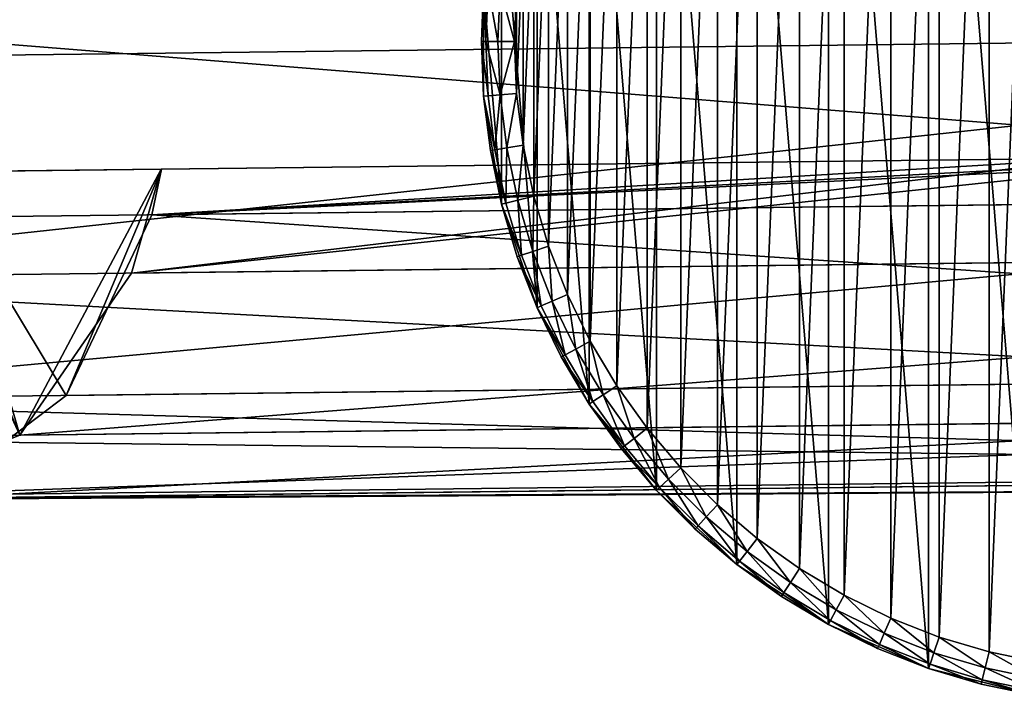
# Model space of a CAD drawing. Header units: millimetres. Extents: x -101 to 79, y -15 to 65.
# Tile 2 of 11: x -71 to -12, y -15 to 26. Entities that reach past the tile are written whole.
import ezdxf

# ---------------------------------------------------------------- set-up
doc = ezdxf.new("R2010")
doc.units = ezdxf.units.MM
doc.header["$LTSCALE"] = 25.4
doc.layers.get('0').update_dxf_attribs({"true_color": 0xff5454})

# ---------------------------------------------------------------- blocks, each defined once
blk = doc.blocks.new('EYE-SUPER-B-6490-6496-6503.STL')
at = {"color": 0}
mesh = blk.add_polyface(dxfattribs=at)
corners = [(-42.302, 14.788, 765.309), (-43.39, 27.91, 765.309), (-43.39, 21.304, 765.309), (-42.302, 34.426, 765.309), (-40.157, 8.539, 765.309), (-40.157, 40.675, 765.309), (-37.013, 2.729, 765.309), (-37.013, 46.485, 765.309), (-32.955, -2.484, 765.309), (-32.955, 51.698, 765.309), (-28.095, -6.959, 765.309), (-28.095, 56.173, 765.309), (-22.564, -10.572, 765.309), (-22.564, 59.786, 765.309), (-16.514, -13.226, 765.309), (-16.514, 62.44, 765.309), (-10.11, -14.847, 765.309), (-10.11, 64.061, 765.309), (-3.526, -15.393, 765.309), (-3.526, 64.607, 765.309), (3.058, -14.847, 765.309), (3.058, 64.061, 765.309), (9.462, -13.226, 765.309), (9.462, 62.44, 765.309), (15.512, -10.572, 765.309), (15.512, 59.786, 765.309), (21.042, -6.959, 765.309), (21.042, 56.173, 765.309), (25.903, -2.484, 765.309), (25.903, 51.698, 765.309), (29.961, 2.729, 765.309), (29.961, 46.485, 765.309), (33.105, 8.539, 765.309), (33.105, 40.675, 765.309), (35.25, 14.788, 765.309), (35.25, 34.426, 765.309), (36.337, 21.304, 765.309), (36.337, 27.91, 765.309)]
mesh.append_faces([[corners[k] for k in face] for face in [(0, 1, 2), (35, 36, 37)]], dxfattribs={"vtx0": -1, "color": 0})
mesh.append_faces([[corners[k] for k in face] for face in [(1, 0, 3), (3, 4, 5), (5, 6, 7), (7, 8, 9), (9, 10, 11), (11, 12, 13), (13, 14, 15), (15, 16, 17), (17, 18, 19), (19, 20, 21), (21, 22, 23), (23, 24, 25), (25, 26, 27), (27, 28, 29), (29, 30, 31), (31, 32, 33), (33, 34, 35)]], dxfattribs={"vtx0": -1, "vtx1": -1, "color": 0})
mesh.append_faces([[corners[k] for k in face] for face in [(3, 0, 4), (5, 4, 6), (7, 6, 8), (9, 8, 10), (11, 10, 12), (13, 12, 14), (15, 14, 16), (17, 16, 18), (19, 18, 20), (21, 20, 22), (23, 22, 24), (25, 24, 26), (27, 26, 28), (29, 28, 30), (31, 30, 32), (33, 32, 34), (35, 34, 36)]], dxfattribs={"vtx0": -1, "vtx2": -1, "color": 0})
mesh = blk.add_polyface(dxfattribs=at)
corners = [(-41.396, 27.745, 735.309), (-41.396, 21.469, 735.309), (-41.526, 24.607, 735.309), (-41.008, 30.862, 735.309), (-41.008, 18.352, 735.309), (-40.363, 33.935, 735.309), (-40.363, 15.279, 735.309), (-39.467, 36.946, 735.309), (-39.467, 12.268, 735.309), (-38.326, 39.871, 735.309), (-38.326, 9.343, 735.309), (-36.946, 42.693, 735.309), (-36.946, 6.521, 735.309), (-35.338, 45.391, 735.309), (-35.338, 3.823, 735.309), (-33.513, 47.947, 735.309), (-33.513, 1.267, 735.309), (-31.484, 50.344, 735.309), (-31.484, -1.13, 735.309), (-29.263, 52.564, 735.309), (-29.263, -3.351, 735.309), (-26.866, 54.594, 735.309), (-26.866, -5.38, 735.309), (-24.31, 56.419, 735.309), (-24.31, -7.205, 735.309), (-21.612, 58.027, 735.309), (-21.612, -8.813, 735.309), (-18.791, 59.406, 735.309), (-18.791, -10.192, 735.309), (-15.865, 60.548, 735.309), (-15.865, -11.334, 735.309), (-12.855, 61.444, 735.309), (-12.855, -12.23, 735.309), (-9.781, 62.089, 735.309), (-9.781, -12.875, 735.309), (-6.664, 62.477, 735.309), (-6.664, -13.263, 735.309), (-3.526, 62.607, 735.309), (-3.526, -13.393, 735.309), (-0.388, 62.477, 735.309), (-0.388, -13.263, 735.309), (2.728, 62.089, 735.309), (2.728, -12.875, 735.309), (5.802, 61.444, 735.309), (5.802, -12.23, 735.309), (8.812, 60.548, 735.309), (8.812, -11.334, 735.309), (11.738, 59.406, 735.309), (11.738, -10.192, 735.309), (14.56, 58.027, 735.309), (14.56, -8.813, 735.309), (17.258, 56.419, 735.309), (17.258, -7.205, 735.309), (19.814, 54.594, 735.309), (19.814, -5.38, 735.309), (22.211, 52.564, 735.309), (22.211, -3.351, 735.309), (24.431, 50.344, 735.309), (24.431, -1.13, 735.309), (26.461, 47.947, 735.309), (26.461, 1.267, 735.309), (28.286, 45.391, 735.309), (28.286, 3.823, 735.309), (29.894, 42.693, 735.309), (29.894, 6.521, 735.309), (31.273, 39.871, 735.309), (31.273, 9.343, 735.309), (32.415, 36.946, 735.309), (32.415, 12.268, 735.309), (33.311, 33.935, 735.309), (33.311, 15.279, 735.309), (33.956, 30.862, 735.309), (33.956, 18.352, 735.309), (34.344, 27.745, 735.309), (34.344, 21.469, 735.309), (34.474, 24.607, 735.309)]
mesh.append_faces([[corners[k] for k in face] for face in [(0, 1, 2), (74, 73, 75)]], dxfattribs={"vtx0": -1, "color": 0})
mesh.append_faces([[corners[k] for k in face] for face in [(1, 3, 4), (4, 5, 6), (6, 7, 8), (8, 9, 10), (10, 11, 12), (12, 13, 14), (14, 15, 16), (16, 17, 18), (18, 19, 20), (20, 21, 22), (22, 23, 24), (24, 25, 26), (26, 27, 28), (28, 29, 30), (30, 31, 32), (32, 33, 34), (34, 35, 36), (36, 37, 38), (38, 39, 40), (40, 41, 42), (42, 43, 44), (44, 45, 46), (46, 47, 48), (48, 49, 50), (50, 51, 52), (52, 53, 54), (54, 55, 56), (56, 57, 58), (58, 59, 60), (60, 61, 62), (62, 63, 64), (64, 65, 66), (66, 67, 68), (68, 69, 70), (70, 71, 72), (72, 73, 74)]], dxfattribs={"vtx0": -1, "vtx1": -1, "color": 0})
mesh.append_faces([[corners[k] for k in face] for face in [(1, 0, 3), (4, 3, 5), (6, 5, 7), (8, 7, 9), (10, 9, 11), (12, 11, 13), (14, 13, 15), (16, 15, 17), (18, 17, 19), (20, 19, 21), (22, 21, 23), (24, 23, 25), (26, 25, 27), (28, 27, 29), (30, 29, 31), (32, 31, 33), (34, 33, 35), (36, 35, 37), (38, 37, 39), (40, 39, 41), (42, 41, 43), (44, 43, 45), (46, 45, 47), (48, 47, 49), (50, 49, 51), (52, 51, 53), (54, 53, 55), (56, 55, 57), (58, 57, 59), (60, 59, 61), (62, 61, 63), (64, 63, 65), (66, 65, 67), (68, 67, 69), (70, 69, 71), (72, 71, 73)]], dxfattribs={"vtx0": -1, "vtx2": -1, "color": 0})
mesh = blk.add_polyface(dxfattribs=at)
corners = [(-99.878, 13.719, 141.739), (-97.994, 39.116, 143.913), (-101.156, 26.771, 140.619), (-94.453, 2.95, 147.015), (-91.117, 47.926, 150.865), (-86.123, -3.069, 155.238), (-82.099, 51.183, 159.882), (-81.775, 23.685, 159.882), (-76.797, -2.96, 164.526), (-81.069, 20.193, 160.544), (-79.223, 17.652, 162.352), (-76.732, 16.744, 164.822), (-68.611, 3.254, 172.75), (-62.849, 16.907, 178.648), (-63.441, 14.148, 178.026), (-81.151, 27.192, 160.544), (-73.007, 48.14, 168.9), (-79.366, 29.776, 162.352), (-76.897, 30.743, 164.822), (-63.014, 30.906, 178.648), (-65.923, 39.494, 175.852)]
mesh.append_faces([[corners[k] for k in face] for face in [(0, 1, 2), (13, 12, 14), (16, 19, 20)]], dxfattribs={"vtx0": -1, "color": 0})
mesh.append_faces([[corners[k] for k in face] for face in [(1, 3, 4), (4, 5, 6), (7, 8, 9), (9, 8, 10), (10, 8, 11), (11, 12, 13), (6, 15, 16), (15, 6, 7)]], dxfattribs={"vtx0": -1, "vtx1": -1, "color": 0})
mesh.append_faces([[corners[k] for k in face] for face in [(6, 5, 7)]], dxfattribs={"vtx0": -1, "vtx1": -1, "vtx2": -1, "color": 0})
mesh.append_faces([[corners[k] for k in face] for face in [(1, 0, 3), (4, 3, 5), (7, 5, 8), (11, 8, 12), (16, 15, 17), (16, 17, 18), (16, 18, 19)]], dxfattribs={"vtx0": -1, "vtx2": -1, "color": 0})
mesh = blk.add_polyface(dxfattribs=at)
corners = [(-81.381, 50.191, 159.174), (-80.446, 27.2, 159.835), (-81.069, 23.693, 159.174), (-71.951, 46.752, 168.523), (-78.661, 29.784, 161.643), (-76.192, 30.751, 164.113), (-63.042, 30.906, 177.209), (-64.964, 37.134, 175.368), (-97.486, 36.75, 142.98), (-97.174, 10.252, 142.98), (-99.845, 23.472, 140.475), (-90.728, 46.53, 149.824), (-90.187, 0.634, 149.824), (-80.757, -2.805, 159.174), (-80.363, 20.201, 159.835), (-71.41, 0.855, 168.523), (-78.518, 17.66, 161.643), (-76.027, 16.752, 164.113), (-62.877, 16.907, 177.209), (-64.652, 10.635, 175.368)]
mesh.append_faces([[corners[k] for k in face] for face in [(6, 3, 7), (8, 9, 10), (15, 18, 19)]], dxfattribs={"vtx0": -1, "color": 0})
mesh.append_faces([[corners[k] for k in face] for face in [(1, 3, 4), (4, 3, 5), (5, 3, 6), (9, 11, 12), (12, 2, 13), (13, 14, 15)]], dxfattribs={"vtx0": -1, "vtx1": -1, "color": 0})
mesh.append_faces([[corners[k] for k in face] for face in [(12, 0, 2)]], dxfattribs={"vtx0": -1, "vtx1": -1, "vtx2": -1, "color": 0})
mesh.append_faces([[corners[k] for k in face] for face in [(0, 1, 2), (1, 0, 3), (9, 8, 11), (12, 11, 0), (13, 2, 14), (15, 14, 16), (15, 16, 17), (15, 17, 18)]], dxfattribs={"vtx0": -1, "vtx2": -1, "color": 0})
mesh = blk.add_polyface(dxfattribs=at)
corners = [(40.564, 25.127, -0.534), (-97.486, 36.75, 142.98), (-99.845, 23.472, 140.475), (42.923, 38.405, 1.971)]
mesh.append_faces([[corners[k] for k in face] for face in [(0, 1, 2), (1, 0, 3)]], dxfattribs={"vtx0": -1, "color": 0})
mesh = blk.add_polyface(dxfattribs=at)
corners = [(-101.156, 26.771, 140.619), (41.236, 15.382, 0.021), (-99.878, 13.719, 141.739), (39.958, 28.435, -1.098)]
mesh.append_faces([[corners[k] for k in face] for face in [(0, 1, 2), (1, 0, 3)]], dxfattribs={"vtx0": -1, "color": 0})
mesh = blk.add_polyface(dxfattribs=at)
corners = [(-43.39, 27.91, 737.309), (-43.526, 24.607, 737.309), (-43.39, 27.91, 765.309)]
mesh.append_faces([[corners[k] for k in face] for face in [(0, 1, 2)]], dxfattribs={"color": 0})
mesh = blk.add_polyface(dxfattribs=at)
corners = [(-43.39, 27.91, 765.309), (-43.526, 24.607, 737.309), (-43.39, 21.304, 765.309)]
mesh.append_faces([[corners[k] for k in face] for face in [(0, 1, 2)]], dxfattribs={"color": 0})
mesh = blk.add_polyface(dxfattribs=at)
corners = [(-43.39, 27.91, 737.309), (-43.258, 24.607, 736.309), (-43.526, 24.607, 737.309), (-43.122, 27.888, 736.309)]
mesh.append_faces([[corners[k] for k in face] for face in [(0, 1, 2), (1, 0, 3)]], dxfattribs={"vtx0": -1, "color": 0})
mesh = blk.add_polyface(dxfattribs=at)
corners = [(-43.122, 27.888, 736.309), (-42.526, 24.607, 735.577), (-43.258, 24.607, 736.309), (-42.393, 27.828, 735.577)]
mesh.append_faces([[corners[k] for k in face] for face in [(0, 1, 2), (1, 0, 3)]], dxfattribs={"vtx0": -1, "color": 0})
mesh = blk.add_polyface(dxfattribs=at)
corners = [(-42.393, 27.828, 735.577), (-41.526, 24.607, 735.309), (-42.526, 24.607, 735.577), (-41.396, 27.745, 735.309)]
mesh.append_faces([[corners[k] for k in face] for face in [(0, 1, 2), (1, 0, 3)]], dxfattribs={"vtx0": -1, "color": 0})
mesh = blk.add_polyface(dxfattribs=at)
corners = [(-97.174, 10.252, 142.98), (40.564, 25.127, -0.534), (-99.845, 23.472, 140.475), (43.236, 11.907, 1.971)]
mesh.append_faces([[corners[k] for k in face] for face in [(0, 1, 2), (1, 0, 3)]], dxfattribs={"vtx0": -1, "color": 0})
mesh = blk.add_polyface(dxfattribs=at)
corners = [(-43.526, 24.607, 737.309), (-43.39, 21.304, 737.309), (-43.39, 21.304, 765.309)]
mesh.append_faces([[corners[k] for k in face] for face in [(0, 1, 2)]], dxfattribs={"color": 0})
mesh = blk.add_polyface(dxfattribs=at)
corners = [(-43.526, 24.607, 737.309), (-43.122, 21.326, 736.309), (-43.39, 21.304, 737.309), (-43.258, 24.607, 736.309)]
mesh.append_faces([[corners[k] for k in face] for face in [(0, 1, 2), (1, 0, 3)]], dxfattribs={"vtx0": -1, "color": 0})
mesh = blk.add_polyface(dxfattribs=at)
corners = [(-43.258, 24.607, 736.309), (-42.393, 21.386, 735.577), (-43.122, 21.326, 736.309), (-42.526, 24.607, 735.577)]
mesh.append_faces([[corners[k] for k in face] for face in [(0, 1, 2), (1, 0, 3)]], dxfattribs={"vtx0": -1, "color": 0})
mesh = blk.add_polyface(dxfattribs=at)
corners = [(-41.526, 24.607, 735.309), (-42.393, 21.386, 735.577), (-42.526, 24.607, 735.577), (-41.396, 21.469, 735.309)]
mesh.append_faces([[corners[k] for k in face] for face in [(0, 1, 2), (1, 0, 3)]], dxfattribs={"vtx0": -1, "color": 0})
mesh = blk.add_polyface(dxfattribs=at)
corners = [(-41.396, 21.469, 735.309), (-41.994, 18.188, 735.577), (-42.393, 21.386, 735.577), (-41.008, 18.352, 735.309)]
mesh.append_faces([[corners[k] for k in face] for face in [(0, 1, 2), (1, 0, 3)]], dxfattribs={"vtx0": -1, "color": 0})
mesh = blk.add_polyface(dxfattribs=at)
corners = [(-43.39, 21.304, 737.309), (-42.716, 18.067, 736.309), (-42.981, 18.023, 737.309), (-43.122, 21.326, 736.309)]
mesh.append_faces([[corners[k] for k in face] for face in [(0, 1, 2), (1, 0, 3)]], dxfattribs={"vtx0": -1, "color": 0})
mesh = blk.add_polyface(dxfattribs=at)
corners = [(-43.39, 21.304, 737.309), (-42.981, 18.023, 737.309), (-43.39, 21.304, 765.309)]
mesh.append_faces([[corners[k] for k in face] for face in [(0, 1, 2)]], dxfattribs={"color": 0})
mesh = blk.add_polyface(dxfattribs=at)
corners = [(-43.39, 21.304, 765.309), (-42.981, 18.023, 737.309), (-42.302, 14.788, 765.309)]
mesh.append_faces([[corners[k] for k in face] for face in [(0, 1, 2)]], dxfattribs={"color": 0})
mesh = blk.add_polyface(dxfattribs=at)
corners = [(-42.393, 21.386, 735.577), (-42.716, 18.067, 736.309), (-43.122, 21.326, 736.309), (-41.994, 18.188, 735.577)]
mesh.append_faces([[corners[k] for k in face] for face in [(0, 1, 2), (1, 0, 3)]], dxfattribs={"vtx0": -1, "color": 0})
mesh = blk.add_polyface(dxfattribs=at)
corners = [(-42.981, 18.023, 737.309), (-42.042, 14.853, 736.309), (-42.302, 14.788, 737.309), (-42.716, 18.067, 736.309)]
mesh.append_faces([[corners[k] for k in face] for face in [(0, 1, 2), (1, 0, 3)]], dxfattribs={"vtx0": -1, "color": 0})
mesh = blk.add_polyface(dxfattribs=at)
corners = [(-42.981, 18.023, 737.309), (-42.302, 14.788, 737.309), (-42.302, 14.788, 765.309)]
mesh.append_faces([[corners[k] for k in face] for face in [(0, 1, 2)]], dxfattribs={"color": 0})
mesh = blk.add_polyface(dxfattribs=at)
corners = [(-41.994, 18.188, 735.577), (-42.042, 14.853, 736.309), (-42.716, 18.067, 736.309), (-41.333, 15.033, 735.577)]
mesh.append_faces([[corners[k] for k in face] for face in [(0, 1, 2), (1, 0, 3)]], dxfattribs={"vtx0": -1, "color": 0})
mesh = blk.add_polyface(dxfattribs=at)
corners = [(-41.008, 18.352, 735.309), (-41.333, 15.033, 735.577), (-41.994, 18.188, 735.577), (-40.363, 15.279, 735.309)]
mesh.append_faces([[corners[k] for k in face] for face in [(0, 1, 2), (1, 0, 3)]], dxfattribs={"vtx0": -1, "color": 0})
mesh = blk.add_polyface(dxfattribs=at)
corners = [(-76.732, 16.744, 164.822), (-62.877, 16.907, 177.209), (-76.027, 16.752, 164.113), (-62.849, 16.907, 178.648), (-6.136, 17.576, 121.692), (-6.136, 17.576, 120.225)]
mesh.append_faces([[corners[k] for k in face] for face in [(0, 1, 2), (1, 4, 5)]], dxfattribs={"vtx0": -1, "color": 0})
mesh.append_faces([[corners[k] for k in face] for face in [(4, 1, 3)]], dxfattribs={"vtx0": -1, "vtx1": -1, "color": 0})
mesh.append_faces([[corners[k] for k in face] for face in [(1, 0, 3)]], dxfattribs={"vtx0": -1, "vtx2": -1, "color": 0})
mesh = blk.add_polyface(dxfattribs=at)
corners = [(-6.136, 17.576, 120.225), (-64.652, 10.635, 175.368), (-62.877, 16.907, 177.209)]
mesh.append_faces([[corners[k] for k in face] for face in [(0, 1, 2)]], dxfattribs={"color": 0})
mesh = blk.add_polyface(dxfattribs=at)
corners = [(-3.438, 17.107, 117.32), (-64.652, 10.635, 175.368), (-6.136, 17.576, 120.225)]
mesh.append_faces([[corners[k] for k in face] for face in [(0, 1, 2)]], dxfattribs={"color": 0})
mesh = blk.add_polyface(dxfattribs=at)
corners = [(-6.136, 17.576, 121.692), (-63.441, 14.148, 178.026), (-4.817, 17.219, 120.229)]
mesh.append_faces([[corners[k] for k in face] for face in [(0, 1, 2)]], dxfattribs={"color": 0})
mesh = blk.add_polyface(dxfattribs=at)
corners = [(-6.136, 17.576, 121.692), (-62.849, 16.907, 178.648), (-63.441, 14.148, 178.026)]
mesh.append_faces([[corners[k] for k in face] for face in [(0, 1, 2)]], dxfattribs={"color": 0})
mesh = blk.add_polyface(dxfattribs=at)
corners = [(-3.438, 17.107, 117.32), (75.757, 12.291, 34.359), (-64.652, 10.635, 175.368)]
mesh.append_faces([[corners[k] for k in face] for face in [(0, 1, 2)]], dxfattribs={"color": 0})
mesh = blk.add_polyface(dxfattribs=at)
corners = [(-4.817, 17.219, 120.229), (-63.441, 14.148, 178.026), (-3.438, 17.107, 118.795)]
mesh.append_faces([[corners[k] for k in face] for face in [(0, 1, 2)]], dxfattribs={"color": 0})
mesh = blk.add_polyface(dxfattribs=at)
corners = [(-3.438, 17.107, 118.795), (-63.441, 14.148, 178.026), (77.674, 15.812, 36.308)]
mesh.append_faces([[corners[k] for k in face] for face in [(0, 1, 2)]], dxfattribs={"color": 0})
mesh = blk.add_polyface(dxfattribs=at)
corners = [(72.504, 4.918, 31.032), (-63.441, 14.148, 178.026), (-68.611, 3.254, 172.75), (77.674, 15.812, 36.308)]
mesh.append_faces([[corners[k] for k in face] for face in [(0, 1, 2), (1, 0, 3)]], dxfattribs={"vtx0": -1, "color": 0})
mesh = blk.add_polyface(dxfattribs=at)
corners = [(41.236, 15.382, 0.021), (-94.453, 2.95, 147.015), (-99.878, 13.719, 141.739), (46.662, 4.613, 5.297)]
mesh.append_faces([[corners[k] for k in face] for face in [(0, 1, 2), (1, 0, 3)]], dxfattribs={"vtx0": -1, "color": 0})
mesh = blk.add_polyface(dxfattribs=at)
corners = [(-41.333, 15.033, 735.577), (-41.105, 11.706, 736.309), (-42.042, 14.853, 736.309), (-40.413, 11.944, 735.577)]
mesh.append_faces([[corners[k] for k in face] for face in [(0, 1, 2), (1, 0, 3)]], dxfattribs={"vtx0": -1, "color": 0})
mesh = blk.add_polyface(dxfattribs=at)
corners = [(-40.363, 15.279, 735.309), (-40.413, 11.944, 735.577), (-41.333, 15.033, 735.577), (-39.467, 12.268, 735.309)]
mesh.append_faces([[corners[k] for k in face] for face in [(0, 1, 2), (1, 0, 3)]], dxfattribs={"vtx0": -1, "color": 0})
mesh = blk.add_polyface(dxfattribs=at)
corners = [(-42.302, 14.788, 737.309), (-41.105, 11.706, 736.309), (-41.359, 11.619, 737.309), (-42.042, 14.853, 736.309)]
mesh.append_faces([[corners[k] for k in face] for face in [(0, 1, 2), (1, 0, 3)]], dxfattribs={"vtx0": -1, "color": 0})
mesh = blk.add_polyface(dxfattribs=at)
corners = [(-42.302, 14.788, 737.309), (-41.359, 11.619, 737.309), (-42.302, 14.788, 765.309)]
mesh.append_faces([[corners[k] for k in face] for face in [(0, 1, 2)]], dxfattribs={"color": 0})
mesh = blk.add_polyface(dxfattribs=at)
corners = [(-42.302, 14.788, 765.309), (-41.359, 11.619, 737.309), (-40.157, 8.539, 765.309)]
mesh.append_faces([[corners[k] for k in face] for face in [(0, 1, 2)]], dxfattribs={"color": 0})
mesh = blk.add_polyface(dxfattribs=at)
corners = [(-97.174, 10.252, 142.98), (50.223, 2.289, 8.815), (43.236, 11.907, 1.971), (-90.187, 0.634, 149.824)]
mesh.append_faces([[corners[k] for k in face] for face in [(0, 1, 2), (1, 0, 3)]], dxfattribs={"vtx0": -1, "color": 0})
mesh = blk.add_polyface(dxfattribs=at)
corners = [(-71.41, 0.855, 168.523), (75.757, 12.291, 34.359), (68.999, 2.511, 27.514), (-64.652, 10.635, 175.368)]
mesh.append_faces([[corners[k] for k in face] for face in [(0, 1, 2), (1, 0, 3)]], dxfattribs={"vtx0": -1, "color": 0})
mesh = blk.add_polyface(dxfattribs=at)
corners = [(-40.413, 11.944, 735.577), (-39.912, 8.647, 736.309), (-41.105, 11.706, 736.309), (-39.241, 8.941, 735.577)]
mesh.append_faces([[corners[k] for k in face] for face in [(0, 1, 2), (1, 0, 3)]], dxfattribs={"vtx0": -1, "color": 0})
mesh = blk.add_polyface(dxfattribs=at)
corners = [(-39.467, 12.268, 735.309), (-39.241, 8.941, 735.577), (-40.413, 11.944, 735.577), (-38.326, 9.343, 735.309)]
mesh.append_faces([[corners[k] for k in face] for face in [(0, 1, 2), (1, 0, 3)]], dxfattribs={"vtx0": -1, "color": 0})
mesh = blk.add_polyface(dxfattribs=at)
corners = [(-41.359, 11.619, 737.309), (-39.912, 8.647, 736.309), (-40.157, 8.539, 737.309), (-41.105, 11.706, 736.309)]
mesh.append_faces([[corners[k] for k in face] for face in [(0, 1, 2), (1, 0, 3)]], dxfattribs={"vtx0": -1, "color": 0})
mesh = blk.add_polyface(dxfattribs=at)
corners = [(-41.359, 11.619, 737.309), (-40.157, 8.539, 737.309), (-40.157, 8.539, 765.309)]
mesh.append_faces([[corners[k] for k in face] for face in [(0, 1, 2)]], dxfattribs={"color": 0})
mesh = blk.add_polyface(dxfattribs=at)
corners = [(-39.241, 8.941, 735.577), (-38.469, 5.697, 736.309), (-39.912, 8.647, 736.309), (-37.826, 6.045, 735.577)]
mesh.append_faces([[corners[k] for k in face] for face in [(0, 1, 2), (1, 0, 3)]], dxfattribs={"vtx0": -1, "color": 0})
mesh = blk.add_polyface(dxfattribs=at)
corners = [(-38.326, 9.343, 735.309), (-37.826, 6.045, 735.577), (-39.241, 8.941, 735.577), (-36.946, 6.521, 735.309)]
mesh.append_faces([[corners[k] for k in face] for face in [(0, 1, 2), (1, 0, 3)]], dxfattribs={"vtx0": -1, "color": 0})
mesh = blk.add_polyface(dxfattribs=at)
corners = [(-40.157, 8.539, 737.309), (-38.469, 5.697, 736.309), (-38.705, 5.569, 737.309), (-39.912, 8.647, 736.309)]
mesh.append_faces([[corners[k] for k in face] for face in [(0, 1, 2), (1, 0, 3)]], dxfattribs={"vtx0": -1, "color": 0})
mesh = blk.add_polyface(dxfattribs=at)
corners = [(-40.157, 8.539, 737.309), (-38.705, 5.569, 737.309), (-40.157, 8.539, 765.309)]
mesh.append_faces([[corners[k] for k in face] for face in [(0, 1, 2)]], dxfattribs={"color": 0})
mesh = blk.add_polyface(dxfattribs=at)
corners = [(-40.157, 8.539, 765.309), (-38.705, 5.569, 737.309), (-37.013, 2.729, 765.309)]
mesh.append_faces([[corners[k] for k in face] for face in [(0, 1, 2)]], dxfattribs={"color": 0})
mesh = blk.add_polyface(dxfattribs=at)
corners = [(-37.826, 6.045, 735.577), (-36.788, 2.876, 736.309), (-38.469, 5.697, 736.309), (-36.176, 3.276, 735.577)]
mesh.append_faces([[corners[k] for k in face] for face in [(0, 1, 2), (1, 0, 3)]], dxfattribs={"vtx0": -1, "color": 0})
mesh = blk.add_polyface(dxfattribs=at)
corners = [(-36.946, 6.521, 735.309), (-36.176, 3.276, 735.577), (-37.826, 6.045, 735.577), (-35.338, 3.823, 735.309)]
mesh.append_faces([[corners[k] for k in face] for face in [(0, 1, 2), (1, 0, 3)]], dxfattribs={"vtx0": -1, "color": 0})
mesh = blk.add_polyface(dxfattribs=at)
corners = [(-38.705, 5.569, 737.309), (-36.788, 2.876, 736.309), (-37.013, 2.729, 737.309), (-38.469, 5.697, 736.309)]
mesh.append_faces([[corners[k] for k in face] for face in [(0, 1, 2), (1, 0, 3)]], dxfattribs={"vtx0": -1, "color": 0})
mesh = blk.add_polyface(dxfattribs=at)
corners = [(-38.705, 5.569, 737.309), (-37.013, 2.729, 737.309), (-37.013, 2.729, 765.309)]
mesh.append_faces([[corners[k] for k in face] for face in [(0, 1, 2)]], dxfattribs={"color": 0})
mesh = blk.add_polyface(dxfattribs=at)
corners = [(72.504, 4.918, 31.032), (-76.797, -2.96, 164.526), (64.318, -1.296, 22.809), (-68.611, 3.254, 172.75)]
mesh.append_faces([[corners[k] for k in face] for face in [(0, 1, 2), (1, 0, 3)]], dxfattribs={"vtx0": -1, "color": 0})
mesh = blk.add_polyface(dxfattribs=at)
corners = [(54.992, -1.406, 13.521), (-94.453, 2.95, 147.015), (46.662, 4.613, 5.297), (-86.123, -3.069, 155.238)]
mesh.append_faces([[corners[k] for k in face] for face in [(0, 1, 2), (1, 0, 3)]], dxfattribs={"vtx0": -1, "color": 0})
mesh = blk.add_polyface(dxfattribs=at)
corners = [(-35.338, 3.823, 735.309), (-34.303, 0.653, 735.577), (-36.176, 3.276, 735.577), (-33.513, 1.267, 735.309)]
mesh.append_faces([[corners[k] for k in face] for face in [(0, 1, 2), (1, 0, 3)]], dxfattribs={"vtx0": -1, "color": 0})
mesh = blk.add_polyface(dxfattribs=at)
corners = [(-36.176, 3.276, 735.577), (-34.88, 0.203, 736.309), (-36.788, 2.876, 736.309), (-34.303, 0.653, 735.577)]
mesh.append_faces([[corners[k] for k in face] for face in [(0, 1, 2), (1, 0, 3)]], dxfattribs={"vtx0": -1, "color": 0})
mesh = blk.add_polyface(dxfattribs=at)
corners = [(-80.757, -2.805, 159.174), (68.999, 2.511, 27.514), (59.653, -1.15, 18.165), (-71.41, 0.855, 168.523)]
mesh.append_faces([[corners[k] for k in face] for face in [(0, 1, 2), (1, 0, 3)]], dxfattribs={"vtx0": -1, "color": 0})
mesh = blk.add_polyface(dxfattribs=at)
corners = [(-37.013, 2.729, 737.309), (-34.88, 0.203, 736.309), (-35.092, 0.038, 737.309), (-36.788, 2.876, 736.309)]
mesh.append_faces([[corners[k] for k in face] for face in [(0, 1, 2), (1, 0, 3)]], dxfattribs={"vtx0": -1, "color": 0})
mesh = blk.add_polyface(dxfattribs=at)
corners = [(-37.013, 2.729, 737.309), (-35.092, 0.038, 737.309), (-37.013, 2.729, 765.309)]
mesh.append_faces([[corners[k] for k in face] for face in [(0, 1, 2)]], dxfattribs={"color": 0})
mesh = blk.add_polyface(dxfattribs=at)
corners = [(-37.013, 2.729, 765.309), (-35.092, 0.038, 737.309), (-32.955, -2.484, 765.309)]
mesh.append_faces([[corners[k] for k in face] for face in [(0, 1, 2)]], dxfattribs={"color": 0})
mesh = blk.add_polyface(dxfattribs=at)
corners = [(-90.187, 0.634, 149.824), (59.653, -1.15, 18.165), (50.223, 2.289, 8.815), (-80.757, -2.805, 159.174)]
mesh.append_faces([[corners[k] for k in face] for face in [(0, 1, 2), (1, 0, 3)]], dxfattribs={"vtx0": -1, "color": 0})
mesh = blk.add_polyface(dxfattribs=at)
corners = [(-33.513, 1.267, 735.309), (-32.219, -1.807, 735.577), (-34.303, 0.653, 735.577), (-31.484, -1.13, 735.309)]
mesh.append_faces([[corners[k] for k in face] for face in [(0, 1, 2), (1, 0, 3)]], dxfattribs={"vtx0": -1, "color": 0})
mesh = blk.add_polyface(dxfattribs=at)
corners = [(-34.303, 0.653, 735.577), (-32.758, -2.303, 736.309), (-34.88, 0.203, 736.309), (-32.219, -1.807, 735.577)]
mesh.append_faces([[corners[k] for k in face] for face in [(0, 1, 2), (1, 0, 3)]], dxfattribs={"vtx0": -1, "color": 0})
mesh = blk.add_polyface(dxfattribs=at)
corners = [(-35.092, 0.038, 737.309), (-32.758, -2.303, 736.309), (-32.955, -2.484, 737.309), (-34.88, 0.203, 736.309)]
mesh.append_faces([[corners[k] for k in face] for face in [(0, 1, 2), (1, 0, 3)]], dxfattribs={"vtx0": -1, "color": 0})
mesh = blk.add_polyface(dxfattribs=at)
corners = [(-35.092, 0.038, 737.309), (-32.955, -2.484, 737.309), (-32.955, -2.484, 765.309)]
mesh.append_faces([[corners[k] for k in face] for face in [(0, 1, 2)]], dxfattribs={"color": 0})
mesh = blk.add_polyface(dxfattribs=at)
corners = [(-31.484, -1.13, 735.309), (-29.94, -4.086, 735.577), (-32.219, -1.807, 735.577), (-29.263, -3.351, 735.309)]
mesh.append_faces([[corners[k] for k in face] for face in [(0, 1, 2), (1, 0, 3)]], dxfattribs={"vtx0": -1, "color": 0})
mesh = blk.add_polyface(dxfattribs=at)
corners = [(-86.123, -3.069, 155.238), (54.992, -1.406, 13.521), (59.664, -2.15, 18.165)]
mesh.append_faces([[corners[k] for k in face] for face in [(0, 1, 2)]], dxfattribs={"color": 0})
mesh = blk.add_polyface(dxfattribs=at)
corners = [(-76.797, -2.96, 164.526), (59.664, -2.15, 18.165), (64.318, -1.296, 22.809)]
mesh.append_faces([[corners[k] for k in face] for face in [(0, 1, 2)]], dxfattribs={"color": 0})
mesh = blk.add_polyface(dxfattribs=at)
corners = [(-76.797, -2.96, 164.526), (-86.123, -3.069, 155.238), (59.664, -2.15, 18.165)]
mesh.append_faces([[corners[k] for k in face] for face in [(0, 1, 2)]], dxfattribs={"color": 0})
mesh = blk.add_polyface(dxfattribs=at)
corners = [(-30.617, -4.822, 737.309), (-32.758, -2.303, 736.309), (-30.436, -4.625, 736.309), (-32.955, -2.484, 737.309)]
mesh.append_faces([[corners[k] for k in face] for face in [(0, 1, 2), (1, 0, 3)]], dxfattribs={"vtx0": -1, "color": 0})
mesh = blk.add_polyface(dxfattribs=at)
corners = [(-32.219, -1.807, 735.577), (-30.436, -4.625, 736.309), (-32.758, -2.303, 736.309), (-29.94, -4.086, 735.577)]
mesh.append_faces([[corners[k] for k in face] for face in [(0, 1, 2), (1, 0, 3)]], dxfattribs={"vtx0": -1, "color": 0})
mesh = blk.add_polyface(dxfattribs=at)
corners = [(-32.955, -2.484, 765.309), (-32.955, -2.484, 737.309), (-30.617, -4.822, 737.309)]
mesh.append_faces([[corners[k] for k in face] for face in [(0, 1, 2)]], dxfattribs={"color": 0})
mesh = blk.add_polyface(dxfattribs=at)
corners = [(-32.955, -2.484, 765.309), (-30.617, -4.822, 737.309), (-28.095, -6.959, 765.309)]
mesh.append_faces([[corners[k] for k in face] for face in [(0, 1, 2)]], dxfattribs={"color": 0})
mesh = blk.add_polyface(dxfattribs=at)
corners = [(-29.263, -3.351, 735.309), (-27.48, -6.17, 735.577), (-29.94, -4.086, 735.577), (-26.866, -5.38, 735.309)]
mesh.append_faces([[corners[k] for k in face] for face in [(0, 1, 2), (1, 0, 3)]], dxfattribs={"vtx0": -1, "color": 0})
mesh = blk.add_polyface(dxfattribs=at)
corners = [(-29.94, -4.086, 735.577), (-27.93, -6.747, 736.309), (-30.436, -4.625, 736.309), (-27.48, -6.17, 735.577)]
mesh.append_faces([[corners[k] for k in face] for face in [(0, 1, 2), (1, 0, 3)]], dxfattribs={"vtx0": -1, "color": 0})
mesh = blk.add_polyface(dxfattribs=at)
corners = [(-28.095, -6.959, 737.309), (-30.436, -4.625, 736.309), (-27.93, -6.747, 736.309), (-30.617, -4.822, 737.309)]
mesh.append_faces([[corners[k] for k in face] for face in [(0, 1, 2), (1, 0, 3)]], dxfattribs={"vtx0": -1, "color": 0})
mesh = blk.add_polyface(dxfattribs=at)
corners = [(-28.095, -6.959, 765.309), (-30.617, -4.822, 737.309), (-28.095, -6.959, 737.309)]
mesh.append_faces([[corners[k] for k in face] for face in [(0, 1, 2)]], dxfattribs={"color": 0})
mesh = blk.add_polyface(dxfattribs=at)
corners = [(-26.866, -5.38, 735.309), (-24.857, -8.043, 735.577), (-27.48, -6.17, 735.577), (-24.31, -7.205, 735.309)]
mesh.append_faces([[corners[k] for k in face] for face in [(0, 1, 2), (1, 0, 3)]], dxfattribs={"vtx0": -1, "color": 0})
mesh = blk.add_polyface(dxfattribs=at)
corners = [(-27.48, -6.17, 735.577), (-25.257, -8.655, 736.309), (-27.93, -6.747, 736.309), (-24.857, -8.043, 735.577)]
mesh.append_faces([[corners[k] for k in face] for face in [(0, 1, 2), (1, 0, 3)]], dxfattribs={"vtx0": -1, "color": 0})
mesh = blk.add_polyface(dxfattribs=at)
corners = [(-25.404, -8.88, 737.309), (-27.93, -6.747, 736.309), (-25.257, -8.655, 736.309), (-28.095, -6.959, 737.309)]
mesh.append_faces([[corners[k] for k in face] for face in [(0, 1, 2), (1, 0, 3)]], dxfattribs={"vtx0": -1, "color": 0})
mesh = blk.add_polyface(dxfattribs=at)
corners = [(-28.095, -6.959, 765.309), (-28.095, -6.959, 737.309), (-25.404, -8.88, 737.309)]
mesh.append_faces([[corners[k] for k in face] for face in [(0, 1, 2)]], dxfattribs={"color": 0})
mesh = blk.add_polyface(dxfattribs=at)
corners = [(-28.095, -6.959, 765.309), (-25.404, -8.88, 737.309), (-22.564, -10.572, 765.309)]
mesh.append_faces([[corners[k] for k in face] for face in [(0, 1, 2)]], dxfattribs={"color": 0})
mesh = blk.add_polyface(dxfattribs=at)
corners = [(-24.31, -7.205, 735.309), (-22.088, -9.693, 735.577), (-24.857, -8.043, 735.577), (-21.612, -8.813, 735.309)]
mesh.append_faces([[corners[k] for k in face] for face in [(0, 1, 2), (1, 0, 3)]], dxfattribs={"vtx0": -1, "color": 0})
mesh = blk.add_polyface(dxfattribs=at)
corners = [(-24.857, -8.043, 735.577), (-22.436, -10.336, 736.309), (-25.257, -8.655, 736.309), (-22.088, -9.693, 735.577)]
mesh.append_faces([[corners[k] for k in face] for face in [(0, 1, 2), (1, 0, 3)]], dxfattribs={"vtx0": -1, "color": 0})
mesh = blk.add_polyface(dxfattribs=at)
corners = [(-22.564, -10.572, 737.309), (-25.257, -8.655, 736.309), (-22.436, -10.336, 736.309), (-25.404, -8.88, 737.309)]
mesh.append_faces([[corners[k] for k in face] for face in [(0, 1, 2), (1, 0, 3)]], dxfattribs={"vtx0": -1, "color": 0})
mesh = blk.add_polyface(dxfattribs=at)
corners = [(-22.564, -10.572, 765.309), (-25.404, -8.88, 737.309), (-22.564, -10.572, 737.309)]
mesh.append_faces([[corners[k] for k in face] for face in [(0, 1, 2)]], dxfattribs={"color": 0})
mesh = blk.add_polyface(dxfattribs=at)
corners = [(-21.612, -8.813, 735.309), (-19.192, -11.108, 735.577), (-22.088, -9.693, 735.577), (-18.791, -10.192, 735.309)]
mesh.append_faces([[corners[k] for k in face] for face in [(0, 1, 2), (1, 0, 3)]], dxfattribs={"vtx0": -1, "color": 0})
mesh = blk.add_polyface(dxfattribs=at)
corners = [(-22.088, -9.693, 735.577), (-19.486, -11.779, 736.309), (-22.436, -10.336, 736.309), (-19.192, -11.108, 735.577)]
mesh.append_faces([[corners[k] for k in face] for face in [(0, 1, 2), (1, 0, 3)]], dxfattribs={"vtx0": -1, "color": 0})
mesh = blk.add_polyface(dxfattribs=at)
corners = [(-19.594, -12.024, 737.309), (-22.436, -10.336, 736.309), (-19.486, -11.779, 736.309), (-22.564, -10.572, 737.309)]
mesh.append_faces([[corners[k] for k in face] for face in [(0, 1, 2), (1, 0, 3)]], dxfattribs={"vtx0": -1, "color": 0})
mesh = blk.add_polyface(dxfattribs=at)
corners = [(-22.564, -10.572, 765.309), (-22.564, -10.572, 737.309), (-19.594, -12.024, 737.309)]
mesh.append_faces([[corners[k] for k in face] for face in [(0, 1, 2)]], dxfattribs={"color": 0})
mesh = blk.add_polyface(dxfattribs=at)
corners = [(-22.564, -10.572, 765.309), (-19.594, -12.024, 737.309), (-16.514, -13.226, 765.309)]
mesh.append_faces([[corners[k] for k in face] for face in [(0, 1, 2)]], dxfattribs={"color": 0})
mesh = blk.add_polyface(dxfattribs=at)
corners = [(-18.791, -10.192, 735.309), (-16.189, -12.28, 735.577), (-19.192, -11.108, 735.577), (-15.865, -11.334, 735.309)]
mesh.append_faces([[corners[k] for k in face] for face in [(0, 1, 2), (1, 0, 3)]], dxfattribs={"vtx0": -1, "color": 0})
mesh = blk.add_polyface(dxfattribs=at)
corners = [(-19.192, -11.108, 735.577), (-16.427, -12.972, 736.309), (-19.486, -11.779, 736.309), (-16.189, -12.28, 735.577)]
mesh.append_faces([[corners[k] for k in face] for face in [(0, 1, 2), (1, 0, 3)]], dxfattribs={"vtx0": -1, "color": 0})
mesh = blk.add_polyface(dxfattribs=at)
corners = [(-16.514, -13.226, 737.309), (-19.486, -11.779, 736.309), (-16.427, -12.972, 736.309), (-19.594, -12.024, 737.309)]
mesh.append_faces([[corners[k] for k in face] for face in [(0, 1, 2), (1, 0, 3)]], dxfattribs={"vtx0": -1, "color": 0})
mesh = blk.add_polyface(dxfattribs=at)
corners = [(-15.865, -11.334, 735.309), (-13.1, -13.2, 735.577), (-16.189, -12.28, 735.577), (-12.855, -12.23, 735.309)]
mesh.append_faces([[corners[k] for k in face] for face in [(0, 1, 2), (1, 0, 3)]], dxfattribs={"vtx0": -1, "color": 0})
mesh = blk.add_polyface(dxfattribs=at)
corners = [(-16.514, -13.226, 765.309), (-19.594, -12.024, 737.309), (-16.514, -13.226, 737.309)]
mesh.append_faces([[corners[k] for k in face] for face in [(0, 1, 2)]], dxfattribs={"color": 0})
mesh = blk.add_polyface(dxfattribs=at)
corners = [(-16.189, -12.28, 735.577), (-13.28, -13.909, 736.309), (-16.427, -12.972, 736.309), (-13.1, -13.2, 735.577)]
mesh.append_faces([[corners[k] for k in face] for face in [(0, 1, 2), (1, 0, 3)]], dxfattribs={"vtx0": -1, "color": 0})
mesh = blk.add_polyface(dxfattribs=at)
corners = [(-12.855, -12.23, 735.309), (-9.945, -13.861, 735.577), (-13.1, -13.2, 735.577), (-9.781, -12.875, 735.309)]
mesh.append_faces([[corners[k] for k in face] for face in [(0, 1, 2), (1, 0, 3)]], dxfattribs={"vtx0": -1, "color": 0})
mesh = blk.add_polyface(dxfattribs=at)
corners = [(-13.346, -14.169, 737.309), (-16.427, -12.972, 736.309), (-13.28, -13.909, 736.309), (-16.514, -13.226, 737.309)]
mesh.append_faces([[corners[k] for k in face] for face in [(0, 1, 2), (1, 0, 3)]], dxfattribs={"vtx0": -1, "color": 0})
mesh = blk.add_polyface(dxfattribs=at)
corners = [(-16.514, -13.226, 765.309), (-16.514, -13.226, 737.309), (-13.346, -14.169, 737.309)]
mesh.append_faces([[corners[k] for k in face] for face in [(0, 1, 2)]], dxfattribs={"color": 0})
mesh = blk.add_polyface(dxfattribs=at)
corners = [(-16.514, -13.226, 765.309), (-13.346, -14.169, 737.309), (-10.11, -14.847, 765.309)]
mesh.append_faces([[corners[k] for k in face] for face in [(0, 1, 2)]], dxfattribs={"color": 0})
mesh = blk.add_polyface(dxfattribs=at)
corners = [(-13.1, -13.2, 735.577), (-10.066, -14.583, 736.309), (-13.28, -13.909, 736.309), (-9.945, -13.861, 735.577)]
mesh.append_faces([[corners[k] for k in face] for face in [(0, 1, 2), (1, 0, 3)]], dxfattribs={"vtx0": -1, "color": 0})
mesh = blk.add_polyface(dxfattribs=at)
corners = [(-10.11, -14.847, 737.309), (-13.28, -13.909, 736.309), (-10.066, -14.583, 736.309), (-13.346, -14.169, 737.309)]
mesh.append_faces([[corners[k] for k in face] for face in [(0, 1, 2), (1, 0, 3)]], dxfattribs={"vtx0": -1, "color": 0})
mesh = blk.add_polyface(dxfattribs=at)
corners = [(-10.11, -14.847, 765.309), (-13.346, -14.169, 737.309), (-10.11, -14.847, 737.309)]
mesh.append_faces([[corners[k] for k in face] for face in [(0, 1, 2)]], dxfattribs={"color": 0})

msp = doc.modelspace()

# ---------------------------------------------------------------- block references
at = {"color": 250, "true_color": 0x262626}
msp.add_blockref('EYE-SUPER-B-6490-6496-6503.STL', (0, 0), dxfattribs=at)

doc.saveas('drawing.dxf')
